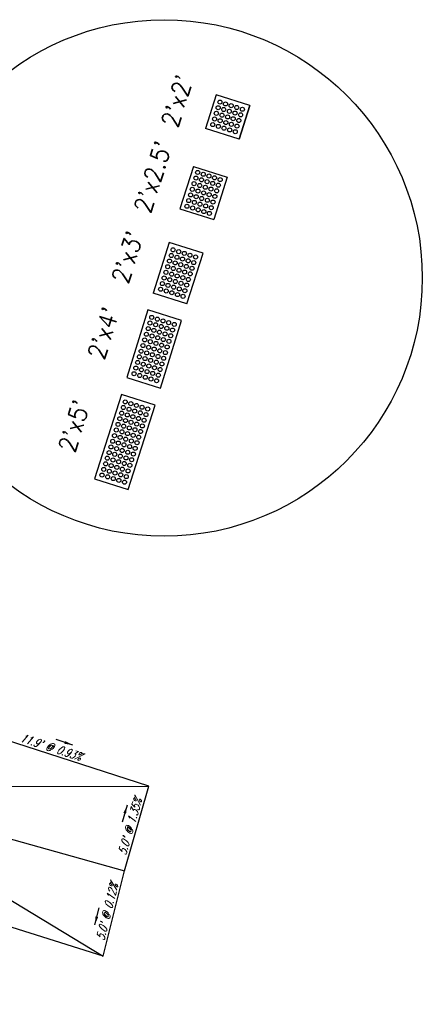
# Model space of a CAD drawing. Extents: x 167754 to 212748, y 396132 to 454338.
# Tile 72 of 147: x 199838 to 199861, y 401845 to 401901. Entities that reach past the tile are written whole.
import ezdxf
from ezdxf.enums import TextEntityAlignment as Align

# ---------------------------------------------------------------- set-up
doc = ezdxf.new("R2010")
doc.units = 0
doc.header["$MEASUREMENT"] = 0
doc.layers.get('0').update_dxf_attribs({"linetype": 'CONTINUOUS'})
for name, color, linetype, plot in [('0_3DP_MAT', 181, 'CONTINUOUS', False), ('0_EX. 3DP', 31, 'CONTINUOUS', False), ('SC_SCRATCH-1', 7, 'CONTINUOUS', False), ('SC_SCRATCH-2', 2, 'CONTINUOUS', False), ('SC_SCRATCH-3', 3, 'CONTINUOUS', False), ('SC_SCRATCH-4', 4, 'CONTINUOUS', False), ('SC_SCRATCH-5', 5, 'CONTINUOUS', False)]:
    doc.layers.add(name, color=color, linetype=linetype, plot=plot)
doc.styles.add('romans', font='romans.shx', dxfattribs={"width": 0.75, "oblique": 22.5})
doc.styles.get("Standard").update_dxf_attribs({"font": 'romans.shx', "width": 0.9})
doc.dimstyles.new('4P', dxfattribs={"dimscale": 4, "dimtxt": 0.14, "dimasz": 0.14, "dimexe": 0.05, "dimexo": 0.05, "dimgap": 0.05, "dimtad": 1, "dimzin": 0, "dimdsep": 46, "dimtxsty": 'romans', "dimcen": 0, "dimdle": 0.1, "dimclrd": 1, "dimclre": 1, "dimclrt": 7, "dimaunit": 1, "dimadec": 4, "dimazin": 0, "dimtfac": 1, "dimtmove": 0, "dimatfit": 2, "dimfxl": 1, "dimtvp": 1, "dimtolj": 1, "dimtzin": 0, "dimarcsym": 0})

# ---------------------------------------------------------------- blocks, each defined once
blk = doc.blocks.new('DOMES_5FT')
for p, q in [((-0.07, 2.499), (-2.069, 2.443)), ((-2.069, 2.443), (-1.929, -2.555)), ((0.07, -2.499), (-0.07, 2.499)), ((-1.929, -2.555), (0.07, -2.499))]:
    blk.add_line(p, q)
for centre in [(-1.725, 2.12), (-1.392, 2.13), (-1.059, 2.139), (-0.727, 2.148), (-0.394, 2.158), (-1.716, 1.788), (-1.383, 1.797), (-1.05, 1.806), (-0.717, 1.816), (-0.384, 1.825), (-1.706, 1.453), (-1.697, 1.12), (-1.374, 1.462), (-1.364, 1.129), (-1.041, 1.471), (-1.031, 1.138), (-0.708, 1.481), (-0.698, 1.148), (-0.375, 1.49), (-0.366, 1.157), (-1.688, 0.787), (-1.678, 0.454), (-1.355, 0.796), (-1.346, 0.463), (-1.022, 0.806), (-1.013, 0.473), (-0.689, 0.815), (-0.68, 0.482), (-0.356, 0.824), (-0.347, 0.491), (-1.669, 0.121), (-1.336, 0.131), (-1.003, 0.14), (-0.67, 0.149), (-0.338, 0.159), (-1.66, -0.212), (-1.65, -0.547), (-1.327, -0.202), (-1.317, -0.537), (-0.994, -0.193), (-0.985, -0.528), (-0.661, -0.184), (-0.652, -0.518), (-0.328, -0.174), (-0.319, -0.509), (-1.641, -0.881), (-1.632, -1.214), (-1.308, -0.872), (-1.299, -1.205), (-0.975, -0.863), (-0.966, -1.196), (-0.642, -0.853), (-0.633, -1.186), (-0.309, -0.844), (-0.3, -1.177), (-1.622, -1.547), (-1.289, -1.538), (-0.956, -1.528), (-0.624, -1.519), (-0.291, -1.51), (-1.613, -1.88), (-1.604, -2.213), (-1.28, -1.871), (-1.271, -2.204), (-0.947, -1.861), (-0.938, -2.194), (-0.614, -1.852), (-0.605, -2.185), (-0.281, -1.843), (-0.272, -2.175)]:
    blk.add_circle(centre, 0.115)
blk = doc.blocks.new('DOMES_4FT')
for p, q in [((-21.22, 49.29), (-23.96, 1.37)), ((2.74, 47.92), (-21.22, 49.29)), ((0, 0), (2.74, 47.92)), ((-23.96, 1.37), (0, 0))]:
    blk.add_line(p, q)
for centre in [(-17.66, 41.08), (-17.43, 45.07), (-13.67, 40.86), (-13.44, 44.85), (-9.68, 40.63), (-9.45, 44.62), (-5.69, 40.4), (-5.47, 44.39), (-1.7, 40.17), (-1.48, 44.16), (-18.12, 33.11), (-17.89, 37.09), (-14.13, 32.88), (-13.9, 36.87), (-10.14, 32.65), (-9.91, 36.64), (-6.15, 32.42), (-5.92, 36.41), (-2.16, 32.19), (-1.93, 36.18), (-18.35, 29.12), (-14.36, 28.89), (-10.37, 28.66), (-6.38, 28.43), (-2.39, 28.2), (-18.81, 21.09), (-18.58, 25.1), (-14.82, 20.86), (-14.59, 24.87), (-10.83, 20.63), (-10.6, 24.65), (-6.84, 20.4), (-6.61, 24.42), (-2.85, 20.18), (-2.62, 24.19), (-19.26, 13.11), (-19.03, 17.1), (-15.27, 12.88), (-15.04, 16.87), (-11.28, 12.65), (-11.06, 16.64), (-7.29, 12.42), (-7.07, 16.41), (-3.3, 12.2), (-3.08, 16.19), (-19.49, 9.12), (-15.5, 8.89), (-11.51, 8.66), (-7.52, 8.44), (-3.53, 8.21), (-19.72, 5.13), (-15.73, 4.9), (-11.74, 4.67), (-7.75, 4.45), (-3.76, 4.22)]:
    blk.add_circle(centre, 1.37)

msp = doc.modelspace()

# ---------------------------------------------------------------- linework, layer by layer
at = {"layer": '0_EX. 3DP'}
for points in [[(199806.15, 401861.735, 1101.721), (199816.374, 401860.091, 1101.605), (199827.302, 401857.235, 1101.511), (199844.32, 401852.482, 1101.314)], [(199843.117, 401847.659, 1101.308), (199844.32, 401852.482, 1101.314), (199845.697, 401857.254, 1101.247), (199834.38, 401860.913, 1101.358)], [(199827.302, 401857.235, 1101.511), (199845.697, 401857.254, 1101.247)], [(199827.302, 401857.235, 1101.511), (199843.117, 401847.659, 1101.308)], [(199843.117, 401847.659, 1101.308), (199824.201, 401853.613, 1101.577), (199816.154, 401851.934, 1101.608), (199810.519, 401848.635, 1101.652), (199806.102, 401844.944, 1101.8)]]:
    msp.add_polyline3d(points, dxfattribs=at)
at = {"layer": 'SC_SCRATCH-1', "color": 1}
for points in [[(199849.491, 401896.298), (199848.886, 401894.392)], [(199851.397, 401895.694), (199849.491, 401896.298)], [(199851.397, 401895.694), (199850.792, 401893.787)], [(199850.792, 401893.787), (199851.397, 401895.694)], [(199850.792, 401893.787), (199848.886, 401894.392)], [(199850.792, 401893.787), (199848.886, 401894.392)]]:
    msp.add_lwpolyline(points, dxfattribs=at)
at = {"layer": 'SC_SCRATCH-1'}
msp.add_circle((199846.556, 401885.952), 14.582, dxfattribs=at)
at = {"layer": 'SC_SCRATCH-1', "color": 1}
for centre in [(199849.704, 401895.881), (199850.022, 401895.78), (199849.503, 401895.246), (199849.604, 401895.564), (199849.921, 401895.463), (199850.239, 401895.362), (199850.339, 401895.68), (199850.556, 401895.262), (199850.657, 401895.579), (199850.974, 401895.478), (199849.402, 401894.929), (199849.72, 401894.828), (199849.821, 401895.145), (199850.037, 401894.727), (199850.138, 401895.045), (199850.455, 401894.944), (199850.773, 401894.843), (199850.873, 401895.161), (199849.302, 401894.611), (199849.619, 401894.511), (199849.937, 401894.41), (199850.254, 401894.309), (199850.355, 401894.627), (199850.571, 401894.209), (199850.672, 401894.526)]:
    msp.add_circle(centre, 0.115, dxfattribs=at)
at = {"layer": 'SC_SCRATCH-2', "color": 6}
for points in [[(199848.206, 401892.247), (199847.45, 401889.864)], [(199848.206, 401892.247), (199850.112, 401891.642)], [(199850.112, 401891.642), (199849.356, 401889.259)], [(199847.45, 401889.864), (199849.356, 401889.259)]]:
    msp.add_lwpolyline(points, dxfattribs=at)
for centre in [(199848.448, 401891.91), (199848.348, 401891.593), (199848.665, 401891.492), (199848.766, 401891.809), (199848.982, 401891.391), (199849.083, 401891.709), (199849.401, 401891.608), (199849.718, 401891.507), (199848.146, 401890.958), (199848.247, 401891.275), (199848.464, 401890.857), (199848.564, 401891.174), (199848.781, 401890.756), (199848.882, 401891.074), (199849.199, 401890.973), (199849.3, 401891.291), (199849.517, 401890.872), (199849.617, 401891.19), (199847.944, 401890.321), (199848.046, 401890.64), (199848.262, 401890.22), (199848.363, 401890.54), (199848.68, 401890.439), (199848.998, 401890.338), (199849.099, 401890.656), (199849.315, 401890.238), (199849.416, 401890.555), (199847.843, 401890.002), (199848.16, 401889.901), (199848.478, 401889.8), (199848.579, 401890.12), (199848.795, 401889.7), (199848.897, 401890.019), (199849.214, 401889.918), (199849.113, 401889.599)]:
    msp.add_circle(centre, 0.115, dxfattribs=at)
at = {"layer": 'SC_SCRATCH-3'}
for points in [[(199846.845, 401887.958), (199845.939, 401885.098)], [(199848.752, 401887.353), (199846.845, 401887.958)], [(199847.845, 401884.493), (199848.752, 401887.353)], [(199847.845, 401884.493), (199845.939, 401885.098)]]:
    msp.add_lwpolyline(points, dxfattribs=at)
for centre in [(199847.059, 401887.539), (199847.376, 401887.439), (199846.858, 401886.905), (199846.958, 401887.222), (199847.276, 401887.121), (199847.593, 401887.021), (199847.694, 401887.338), (199847.911, 401886.92), (199848.011, 401887.237), (199848.329, 401887.137), (199846.757, 401886.587), (199847.074, 401886.486), (199847.175, 401886.804), (199847.392, 401886.386), (199847.493, 401886.703), (199847.81, 401886.603), (199848.127, 401886.502), (199848.228, 401886.819), (199846.556, 401885.952), (199846.656, 401886.27), (199846.873, 401885.852), (199846.974, 401886.169), (199847.191, 401885.751), (199847.291, 401886.068), (199847.609, 401885.968), (199847.709, 401886.285), (199847.926, 401885.867), (199848.027, 401886.184), (199846.354, 401885.317), (199846.455, 401885.635), (199846.672, 401885.217), (199846.772, 401885.534), (199847.09, 401885.434), (199847.407, 401885.333), (199847.508, 401885.65), (199847.725, 401885.232), (199847.825, 401885.55), (199846.989, 401885.116), (199847.307, 401885.015), (199847.624, 401884.915)]:
    msp.add_circle(centre, 0.115, dxfattribs=at)

# ---------------------------------------------------------------- block references
at = {"layer": 'SC_SCRATCH-4', "xscale": 0.08333333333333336, "yscale": 0.08333333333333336, "zscale": 0.08333333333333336, "rotation": 165.8539712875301}
msp.add_blockref('DOMES_4FT', (199845.636, 401884.145), dxfattribs=at)
at = {"layer": 'SC_SCRATCH-5', "rotation": 340.7958558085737}
msp.add_blockref('DOMES_5FT', (199845.287, 401876.387), dxfattribs=at)

# ---------------------------------------------------------------- texts
at = {"layer": '0_3DP_MAT', "style": 'romans', "oblique": 22.5, "width": 0.75}
for s, rotation, p in [("11.9' @ 0.93%", 342.083, (199840.088, 401859.236)), ("5.0' @ 1.35%", 73.9041, (199844.855, 401854.912)), ("5.0' @ 0.12%", 75.9945, (199843.563, 401850.109))]:
    msp.add_text(s, height=0.48, rotation=rotation, dxfattribs=at).set_placement(p, align=Align.CENTER)
at = {"layer": 'SC_SCRATCH-1', "color": 1, "insert": (199847.282, 401895.95), "char_height": 1, "attachment_point": 5, "rotation": 72.4045}
msp.add_mtext_dynamic_manual_height_columns("2'x2'", width=2.84833, gutter_width=12, heights=[0], dxfattribs=at)
at = {"layer": 'SC_SCRATCH-2', "color": 6, "insert": (199845.921, 401891.66), "char_height": 1, "attachment_point": 5, "rotation": 72.4045}
msp.add_mtext_dynamic_manual_height_columns("2'x2.5'", width=2.84833, gutter_width=12, heights=[0], dxfattribs=at)
at = {"layer": 'SC_SCRATCH-3', "insert": (199844.486, 401887.132), "char_height": 1, "attachment_point": 5, "rotation": 72.4045}
msp.add_mtext_dynamic_manual_height_columns("2'x3'", width=2.84833, gutter_width=12, heights=[0], dxfattribs=at)
at = {"layer": 'SC_SCRATCH-4', "insert": (199843.131, 401882.841), "char_height": 1, "attachment_point": 5, "rotation": 72.4045}
msp.add_mtext_dynamic_manual_height_columns("2'x4'", width=2.84833, gutter_width=12, heights=[0], dxfattribs=at)
at = {"layer": 'SC_SCRATCH-5', "insert": (199841.474, 401877.596), "char_height": 1, "attachment_point": 5, "rotation": 72.4045}
msp.add_mtext_dynamic_manual_height_columns("2'x5'", width=2.84833, gutter_width=12, heights=[0], dxfattribs=at)

# ---------------------------------------------------------------- leaders
at = {"layer": '0_3DP_MAT'}
for points in [[(199841.4, 401859.58), (199840.448, 401859.888)], [(199844.462, 401856.189), (199844.185, 401855.228)], [(199842.64, 401849.43), (199842.882, 401850.4)]]:
    msp.add_leader(points, dimstyle='4P', override={"dimscale": 20, "dimtxt": 0.12, "dimasz": 0.024, "dimdec": 2}, dxfattribs=at)

doc.saveas('drawing.dxf')
